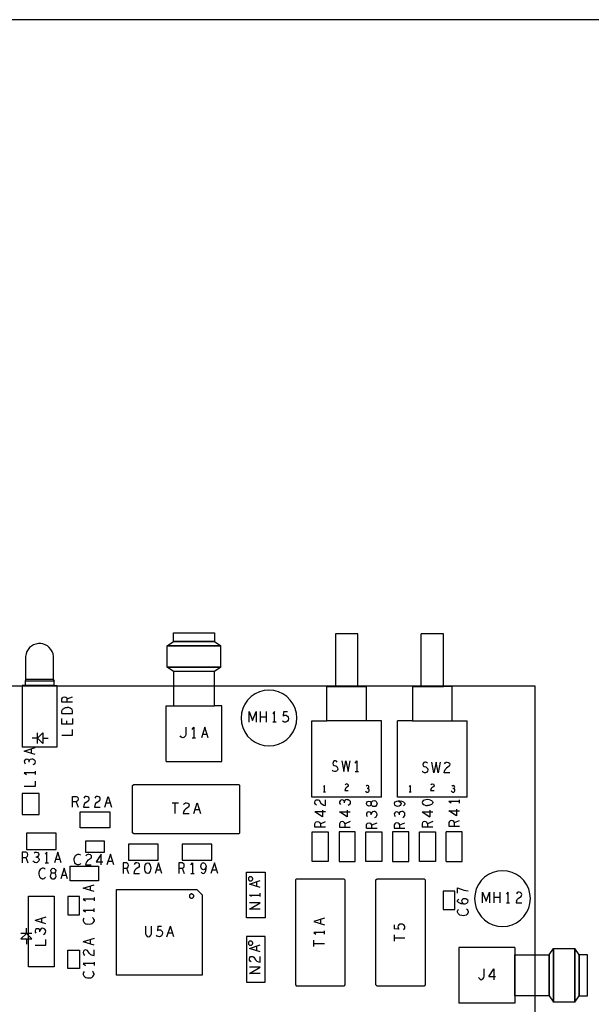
# Model space of a CAD drawing. Extents: x 23.5 to 56.5, y 21.5 to 42.5.
# Tile 11 of 15: x 39.1 to 44.4, y 33.4 to 42.5. Entities that reach past the tile are written whole.
import ezdxf

# ---------------------------------------------------------------- set-up
doc = ezdxf.new("R2010")
doc.units = 0
doc.layers.add('RVP8-IFD_E_tas', color=2, linetype='CONTINUOUS')

msp = doc.modelspace()

# ---------------------------------------------------------------- linework, layer by layer
at = {"layer": 'RVP8-IFD_E_tas'}
for points in [[(23.545, 21.545), (56.545, 21.545), (56.545, 42.545), (23.545, 42.545), (23.545, 21.545), (23.545, 21.545)], [(41.69, 36.032), (41.686, 36.077), (41.674, 36.12), (41.655, 36.161), (41.629, 36.199), (41.597, 36.231), (41.56, 36.257), (41.519, 36.276), (41.475, 36.288), (41.43, 36.292), (41.385, 36.288), (41.341, 36.276), (41.3, 36.257), (41.263, 36.231), (41.231, 36.199), (41.205, 36.161), (41.185, 36.12), (41.174, 36.077), (41.17, 36.032), (41.174, 35.986), (41.185, 35.943), (41.205, 35.902), (41.231, 35.864), (41.263, 35.832), (41.3, 35.806), (41.341, 35.787), (41.385, 35.776), (41.43, 35.771), (41.475, 35.776), (41.519, 35.787), (41.56, 35.806), (41.597, 35.832), (41.629, 35.864), (41.655, 35.902), (41.674, 35.943), (41.686, 35.986), (41.69, 36.032)], [(39.129, 35.329), (39.129, 35.133), (39.287, 35.133), (39.287, 35.329), (39.129, 35.329)], [(42.399, 35.208), (42.389, 35.216), (42.384, 35.227), (42.381, 35.22), (42.373, 35.213), (42.361, 35.211), (42.349, 35.215), (42.341, 35.223), (42.338, 35.234), (42.341, 35.244), (42.349, 35.252), (42.361, 35.256), (42.373, 35.254), (42.381, 35.248), (42.384, 35.24), (42.384, 35.227), (42.384, 35.24), (42.389, 35.251), (42.399, 35.259), (42.411, 35.261), (42.423, 35.259), (42.431, 35.252), (42.436, 35.242), (42.438, 35.234), (42.436, 35.225), (42.431, 35.215), (42.423, 35.208), (42.411, 35.206), (42.399, 35.208)], [(39.67, 35.007), (39.67, 35.157), (39.946, 35.157), (39.946, 35.007), (39.67, 35.007)], [(39.446, 34.957), (39.17, 34.957), (39.17, 34.806), (39.446, 34.806), (39.446, 34.957)], [(41.983, 34.97), (41.983, 34.694), (41.833, 34.694), (41.833, 34.97), (41.983, 34.97)], [(42.233, 34.97), (42.083, 34.97), (42.083, 34.694), (42.233, 34.694), (42.233, 34.97)], [(42.483, 34.97), (42.483, 34.694), (42.333, 34.694), (42.333, 34.97), (42.483, 34.97)], [(42.733, 34.97), (42.583, 34.97), (42.583, 34.694), (42.733, 34.694), (42.733, 34.97)], [(42.983, 34.97), (42.983, 34.694), (42.833, 34.694), (42.833, 34.97), (42.983, 34.97)], [(39.723, 34.777), (39.723, 34.887), (39.893, 34.887), (39.893, 34.777), (39.723, 34.777)], [(40.12, 34.856), (40.12, 34.707), (40.396, 34.707), (40.396, 34.856), (40.12, 34.856)], [(40.62, 34.856), (40.62, 34.707), (40.896, 34.707), (40.896, 34.856), (40.62, 34.856)], [(39.404, 34.588), (39.397, 34.597), (39.395, 34.608), (39.399, 34.62), (39.408, 34.628), (39.418, 34.632), (39.428, 34.628), (39.437, 34.62), (39.441, 34.608), (39.438, 34.597), (39.432, 34.588), (39.424, 34.585), (39.411, 34.585), (39.404, 34.588)], [(39.576, 34.513), (39.576, 34.651), (39.84, 34.651), (39.84, 34.513), (39.576, 34.513)], [(40.327, 34.632), (40.325, 34.617), (40.322, 34.603), (40.317, 34.593), (40.309, 34.585), (40.299, 34.582), (40.289, 34.585), (40.281, 34.593), (40.276, 34.603), (40.272, 34.617), (40.271, 34.632), (40.272, 34.646), (40.276, 34.66), (40.281, 34.67), (40.289, 34.678), (40.299, 34.681), (40.309, 34.678), (40.317, 34.67), (40.322, 34.66), (40.325, 34.646), (40.327, 34.632)], [(39.39, 34.558), (39.392, 34.547), (39.399, 34.538), (39.409, 34.533), (39.418, 34.532), (39.427, 34.533), (39.437, 34.538), (39.443, 34.547), (39.446, 34.558), (39.443, 34.57), (39.436, 34.58), (39.424, 34.585), (39.411, 34.585), (39.4, 34.58), (39.392, 34.57), (39.39, 34.558)], [(41.395, 34.593), (41.395, 34.169), (41.221, 34.169), (41.221, 34.593), (41.395, 34.593)], [(41.278, 34.532), (41.278, 34.535), (41.277, 34.538), (41.275, 34.542), (41.273, 34.544), (41.271, 34.547), (41.268, 34.549), (41.265, 34.55), (41.261, 34.551), (41.258, 34.551), (41.254, 34.551), (41.251, 34.55), (41.248, 34.549), (41.245, 34.547), (41.242, 34.544), (41.24, 34.542), (41.239, 34.538), (41.238, 34.535), (41.238, 34.532), (41.238, 34.528), (41.239, 34.525), (41.24, 34.521), (41.242, 34.519), (41.245, 34.516), (41.248, 34.514), (41.251, 34.513), (41.254, 34.512), (41.258, 34.512), (41.261, 34.512), (41.265, 34.513), (41.268, 34.514), (41.271, 34.516), (41.273, 34.519), (41.275, 34.521), (41.277, 34.525), (41.278, 34.528), (41.278, 34.532)], [(43.868, 34.347), (43.864, 34.393), (43.852, 34.437), (43.833, 34.478), (43.807, 34.515), (43.775, 34.547), (43.738, 34.573), (43.697, 34.592), (43.653, 34.604), (43.608, 34.607), (43.563, 34.604), (43.519, 34.592), (43.478, 34.573), (43.441, 34.547), (43.409, 34.515), (43.383, 34.478), (43.363, 34.437), (43.352, 34.393), (43.348, 34.347), (43.352, 34.302), (43.363, 34.259), (43.383, 34.217), (43.409, 34.18), (43.441, 34.148), (43.478, 34.122), (43.519, 34.103), (43.563, 34.091), (43.608, 34.088), (43.653, 34.091), (43.697, 34.103), (43.738, 34.122), (43.775, 34.148), (43.807, 34.18), (43.833, 34.217), (43.852, 34.259), (43.864, 34.302), (43.868, 34.347)], [(39.428, 33.711), (39.188, 33.711), (39.188, 34.371), (39.428, 34.371), (39.428, 33.711)], [(39.553, 34.196), (39.663, 34.196), (39.663, 34.367), (39.553, 34.367), (39.553, 34.196)], [(40.728, 34.371), (40.728, 34.375), (40.727, 34.378), (40.725, 34.382), (40.723, 34.384), (40.721, 34.387), (40.718, 34.389), (40.715, 34.39), (40.711, 34.391), (40.708, 34.391), (40.704, 34.391), (40.701, 34.39), (40.698, 34.389), (40.695, 34.387), (40.692, 34.384), (40.69, 34.382), (40.689, 34.378), (40.688, 34.375), (40.688, 34.371), (40.688, 34.368), (40.689, 34.365), (40.69, 34.361), (40.692, 34.359), (40.695, 34.356), (40.698, 34.354), (40.701, 34.353), (40.704, 34.352), (40.708, 34.352), (40.711, 34.352), (40.715, 34.353), (40.718, 34.354), (40.721, 34.356), (40.723, 34.359), (40.725, 34.361), (40.727, 34.365), (40.728, 34.368), (40.728, 34.371)], [(43.053, 34.246), (43.163, 34.246), (43.163, 34.417), (43.053, 34.417), (43.053, 34.246)], [(41.221, 33.993), (41.221, 33.569), (41.395, 33.569), (41.395, 33.993), (41.221, 33.993)], [(41.278, 33.931), (41.278, 33.935), (41.277, 33.938), (41.275, 33.942), (41.273, 33.944), (41.271, 33.947), (41.268, 33.949), (41.265, 33.95), (41.261, 33.951), (41.258, 33.951), (41.254, 33.951), (41.251, 33.95), (41.248, 33.949), (41.245, 33.947), (41.242, 33.944), (41.24, 33.942), (41.239, 33.938), (41.238, 33.935), (41.238, 33.931), (41.238, 33.928), (41.239, 33.925), (41.24, 33.922), (41.242, 33.919), (41.245, 33.916), (41.248, 33.914), (41.251, 33.913), (41.254, 33.912), (41.258, 33.911), (41.261, 33.912), (41.265, 33.913), (41.268, 33.914), (41.271, 33.916), (41.273, 33.919), (41.275, 33.922), (41.277, 33.925), (41.278, 33.928), (41.278, 33.931)], [(39.663, 33.696), (39.553, 33.696), (39.553, 33.867), (39.663, 33.867), (39.663, 33.696)]]:
    msp.add_lwpolyline(points, close=True, dxfattribs=at)
for points in [[(40.539, 36.745), (40.539, 36.826), (40.921, 36.826), (40.921, 36.745), (40.539, 36.745), (40.921, 36.745), (40.98, 36.706)], [(40.98, 36.506), (40.48, 36.506), (40.48, 36.706), (40.539, 36.745)], [(41.829, 35.294), (41.829, 36.005), (41.969, 36.005), (41.969, 36.326), (42.259, 36.326), (42.259, 36.817), (42.049, 36.817), (42.049, 36.326), (42.339, 36.326)], [(43.139, 36.326), (42.849, 36.326), (42.849, 36.817)], [(43.059, 36.326), (43.059, 36.817), (42.849, 36.817)], [(39.42, 36.607), (39.416, 36.63), (39.408, 36.652), (39.396, 36.672), (39.381, 36.689), (39.363, 36.704), (39.343, 36.715), (39.321, 36.723), (39.301, 36.727), (39.279, 36.727), (39.256, 36.722), (39.235, 36.715), (39.215, 36.703), (39.197, 36.688), (39.183, 36.671), (39.171, 36.651), (39.164, 36.63), (39.16, 36.607)], [(40.48, 36.706), (40.98, 36.706)], [(40.539, 36.465), (40.48, 36.506), (40.98, 36.506), (40.98, 36.706), (40.48, 36.706)], [(39.16, 36.607), (39.16, 36.391), (39.155, 36.376), (39.155, 36.336), (39.451, 36.336)], [(39.42, 36.391), (39.42, 36.607)], [(40.47, 35.625), (40.99, 35.625), (40.99, 36.146), (40.921, 36.146), (40.921, 36.465), (40.539, 36.465), (40.539, 36.146), (40.921, 36.146)], [(40.98, 36.506), (40.921, 36.465), (40.539, 36.465)], [(39.425, 36.336), (39.425, 36.376), (39.155, 36.376)], [(39.42, 36.391), (39.16, 36.391)], [(39.42, 36.391), (39.425, 36.376)], [(25.908, 28.331), (25.908, 36.332), (43.908, 36.332)], [(43.908, 36.332), (43.908, 28.331), (25.908, 28.331)], [(39.425, 36.336), (39.129, 36.336), (39.129, 35.761)], [(39.451, 36.336), (39.451, 35.761)], [(42.339, 36.005), (42.339, 36.326)], [(42.769, 36.326), (42.769, 36.005), (42.629, 36.005)], [(42.769, 36.326), (43.059, 36.326)], [(43.139, 36.005), (43.139, 36.326)], [(39.498, 36.179), (39.498, 36.211), (39.503, 36.221), (39.509, 36.227), (39.523, 36.23), (39.536, 36.227), (39.544, 36.22), (39.549, 36.211)], [(39.549, 36.179), (39.549, 36.211), (39.598, 36.23)], [(39.598, 36.179), (39.498, 36.179)], [(39.498, 36.075), (39.498, 36.1), (39.503, 36.11), (39.509, 36.118), (39.519, 36.124), (39.531, 36.129), (39.548, 36.13)], [(39.498, 36.075), (39.598, 36.075), (39.598, 36.1), (39.593, 36.11), (39.586, 36.118), (39.576, 36.124), (39.564, 36.129), (39.548, 36.13)], [(40.47, 35.625), (40.47, 36.146), (40.921, 36.146)], [(39.598, 35.975), (39.498, 35.975), (39.498, 36.026)], [(39.546, 35.975), (39.546, 36.006)], [(39.598, 36.026), (39.598, 35.975)], [(41.244, 35.992), (41.244, 36.091), (41.277, 36.008), (41.31, 36.091), (41.31, 35.992)], [(41.352, 35.992), (41.352, 36.091)], [(41.352, 36.042), (41.405, 36.042)], [(41.405, 36.091), (41.405, 35.992)], [(41.481, 35.992), (41.481, 36.091), (41.466, 36.071)], [(41.611, 36.027), (41.609, 36.013), (41.603, 36.001), (41.594, 35.995), (41.583, 35.992), (41.571, 35.993), (41.563, 35.998), (41.555, 36.007)], [(41.564, 36.048), (41.568, 36.091), (41.602, 36.091)], [(41.593, 36.055), (41.584, 36.056), (41.575, 36.055), (41.564, 36.048)], [(41.593, 36.055), (41.602, 36.048), (41.608, 36.04), (41.611, 36.027)], [(42.479, 36.005), (41.969, 36.005)], [(42.479, 35.294), (42.479, 36.005)], [(42.629, 35.294), (42.629, 36.005)], [(42.769, 36.005), (43.279, 36.005)], [(43.279, 35.294), (43.279, 36.005)], [(39.498, 35.873), (39.598, 35.873), (39.598, 35.924)], [(40.653, 35.945), (40.653, 35.879), (40.651, 35.866), (40.643, 35.855), (40.635, 35.849), (40.625, 35.846), (40.616, 35.849), (40.609, 35.855), (40.602, 35.866)], [(40.715, 35.925), (40.73, 35.945)], [(40.73, 35.945), (40.73, 35.846)], [(40.832, 35.945), (40.8, 35.846)], [(40.863, 35.846), (40.832, 35.945)], [(41.496, 35.992), (41.466, 35.992)], [(39.27, 35.843), (39.22, 35.843)], [(39.27, 35.793), (39.27, 35.894)], [(39.27, 35.843), (39.32, 35.894), (39.32, 35.793)], [(39.27, 35.843), (39.32, 35.793)], [(39.32, 35.843), (39.37, 35.843)], [(40.715, 35.846), (40.745, 35.846)], [(40.812, 35.881), (40.852, 35.881)], [(39.451, 35.761), (39.129, 35.761)], [(39.148, 35.724), (39.248, 35.756)], [(39.248, 35.693), (39.148, 35.724)], [(39.213, 35.745), (39.213, 35.704)], [(39.171, 35.648), (39.161, 35.645), (39.153, 35.639), (39.148, 35.628), (39.149, 35.616), (39.156, 35.605)], [(39.194, 35.62), (39.194, 35.631), (39.189, 35.639), (39.181, 35.645), (39.171, 35.648)], [(39.198, 35.64), (39.194, 35.631)], [(39.198, 35.64), (39.206, 35.649), (39.218, 35.652), (39.228, 35.65), (39.238, 35.644), (39.246, 35.634), (39.248, 35.624), (39.246, 35.612), (39.239, 35.602), (39.228, 35.595)], [(42.042, 35.632), (42.033, 35.626), (42.027, 35.618), (42.024, 35.606), (42.028, 35.595), (42.037, 35.588), (42.052, 35.585), (42.063, 35.578), (42.07, 35.568), (42.072, 35.556), (42.069, 35.545), (42.061, 35.536), (42.051, 35.532), (42.041, 35.532), (42.029, 35.536), (42.019, 35.545)], [(42.067, 35.62), (42.06, 35.628), (42.051, 35.632), (42.042, 35.632)], [(42.11, 35.632), (42.127, 35.532), (42.148, 35.632), (42.168, 35.532), (42.186, 35.632)], [(42.235, 35.611), (42.25, 35.632), (42.25, 35.532)], [(42.9, 35.618), (42.891, 35.621), (42.882, 35.621), (42.873, 35.617), (42.867, 35.608), (42.864, 35.597), (42.868, 35.585), (42.877, 35.578), (42.892, 35.575)], [(42.903, 35.568), (42.892, 35.575)], [(42.907, 35.61), (42.9, 35.618)], [(42.903, 35.568), (42.91, 35.558), (42.912, 35.547), (42.909, 35.535), (42.901, 35.527)], [(43.026, 35.621), (43.008, 35.521), (42.988, 35.621), (42.967, 35.521), (42.95, 35.621)], [(43.116, 35.521), (43.063, 35.521), (43.066, 35.536), (43.073, 35.553)], [(43.066, 35.605), (43.073, 35.615), (43.082, 35.62)], [(43.082, 35.62), (43.092, 35.621), (43.105, 35.618), (43.114, 35.61), (43.116, 35.6), (43.115, 35.59), (43.11, 35.582), (43.085, 35.565), (43.073, 35.553)], [(39.248, 35.521), (39.148, 35.521), (39.168, 35.505)], [(39.248, 35.536), (39.248, 35.505)], [(42.235, 35.532), (42.265, 35.532)], [(42.901, 35.527), (42.891, 35.521), (42.881, 35.521), (42.869, 35.527), (42.859, 35.535)], [(39.248, 35.444), (39.248, 35.393), (39.148, 35.393)], [(40.168, 34.951), (40.158, 34.961), (40.158, 35.402), (40.168, 35.411), (41.148, 35.411)], [(41.148, 34.951), (41.158, 34.961), (41.158, 35.402), (41.148, 35.411)], [(41.947, 35.34), (41.947, 35.402), (41.938, 35.389)], [(42.163, 35.415), (42.168, 35.409), (42.169, 35.403), (42.169, 35.397), (42.166, 35.392), (42.15, 35.382), (42.143, 35.374), (42.139, 35.364), (42.137, 35.355), (42.169, 35.355)], [(42.163, 35.415), (42.155, 35.417), (42.149, 35.416), (42.143, 35.412), (42.139, 35.406)], [(42.33, 35.352), (42.334, 35.345), (42.341, 35.341), (42.347, 35.34), (42.354, 35.341), (42.36, 35.346), (42.364, 35.352), (42.364, 35.358), (42.363, 35.365), (42.357, 35.37), (42.352, 35.373), (42.345, 35.373)], [(42.352, 35.373), (42.357, 35.376), (42.361, 35.381), (42.362, 35.387), (42.361, 35.393), (42.357, 35.398), (42.35, 35.402), (42.343, 35.401), (42.336, 35.396)], [(42.747, 35.402), (42.738, 35.389)], [(42.747, 35.402), (42.747, 35.34)], [(42.949, 35.416), (42.955, 35.417), (42.963, 35.415), (42.968, 35.409), (42.97, 35.403), (42.969, 35.397), (42.966, 35.392), (42.95, 35.382), (42.943, 35.374), (42.939, 35.364), (42.937, 35.355), (42.97, 35.355)], [(42.949, 35.416), (42.943, 35.412), (42.939, 35.406)], [(43.143, 35.401), (43.136, 35.396)], [(43.141, 35.341), (43.147, 35.34), (43.154, 35.341), (43.16, 35.346), (43.164, 35.352), (43.164, 35.358), (43.163, 35.365), (43.158, 35.37), (43.152, 35.373), (43.145, 35.373)], [(43.143, 35.401), (43.15, 35.402)], [(43.152, 35.373), (43.157, 35.376), (43.161, 35.381), (43.162, 35.387), (43.161, 35.393), (43.157, 35.398), (43.15, 35.402)], [(39.599, 35.201), (39.599, 35.301), (39.631, 35.301)], [(39.631, 35.301), (39.641, 35.297), (39.648, 35.29), (39.65, 35.277), (39.648, 35.263), (39.64, 35.255), (39.631, 35.25), (39.599, 35.25)], [(39.753, 35.28), (39.751, 35.29), (39.742, 35.298), (39.729, 35.301), (39.719, 35.3), (39.71, 35.295), (39.703, 35.285)], [(39.722, 35.245), (39.747, 35.262), (39.752, 35.27), (39.753, 35.28)], [(39.855, 35.28), (39.853, 35.29), (39.844, 35.298), (39.831, 35.301), (39.821, 35.3), (39.812, 35.295), (39.805, 35.285)], [(39.824, 35.245), (39.849, 35.262), (39.854, 35.27), (39.855, 35.28)], [(39.899, 35.201), (39.931, 35.301)], [(39.931, 35.301), (39.962, 35.201)], [(42.479, 35.294), (41.829, 35.294)], [(41.874, 35.22), (41.864, 35.227), (41.859, 35.236), (41.858, 35.246), (41.861, 35.259), (41.869, 35.268), (41.879, 35.27), (41.889, 35.269), (41.898, 35.264), (41.914, 35.238), (41.926, 35.227), (41.943, 35.22), (41.958, 35.217), (41.958, 35.27)], [(41.956, 35.34), (41.938, 35.34)], [(42.158, 35.273), (42.146, 35.27), (42.138, 35.261), (42.134, 35.252), (42.129, 35.26), (42.121, 35.266), (42.111, 35.269), (42.101, 35.266), (42.093, 35.26), (42.088, 35.249), (42.089, 35.237), (42.096, 35.226)], [(42.158, 35.273), (42.168, 35.271), (42.178, 35.265), (42.186, 35.255), (42.188, 35.245), (42.186, 35.233), (42.179, 35.223), (42.168, 35.216)], [(43.279, 35.294), (42.629, 35.294)], [(42.756, 35.34), (42.738, 35.34)], [(42.893, 35.27), (42.879, 35.266), (42.869, 35.261), (42.861, 35.254)], [(42.936, 35.266), (42.923, 35.27), (42.908, 35.271), (42.893, 35.27)], [(42.936, 35.266), (42.946, 35.261), (42.954, 35.254), (42.958, 35.243), (42.954, 35.233), (42.946, 35.226), (42.936, 35.221), (42.923, 35.217), (42.908, 35.216)], [(43.141, 35.341), (43.134, 35.345), (43.13, 35.352)], [(43.208, 35.238), (43.208, 35.269)], [(39.631, 35.25), (39.65, 35.201)], [(39.722, 35.245), (39.71, 35.233), (39.703, 35.216), (39.7, 35.201)], [(39.7, 35.201), (39.753, 35.201)], [(39.824, 35.245), (39.812, 35.233), (39.805, 35.216), (39.802, 35.201)], [(39.802, 35.201), (39.855, 35.201)], [(39.951, 35.236), (39.91, 35.236)], [(40.527, 35.242), (40.585, 35.242)], [(40.556, 35.141), (40.556, 35.242)], [(40.683, 35.21), (40.678, 35.201), (40.653, 35.185), (40.641, 35.173), (40.634, 35.157), (40.631, 35.141)], [(40.634, 35.225), (40.641, 35.235), (40.65, 35.24), (40.66, 35.242), (40.673, 35.238), (40.682, 35.23), (40.684, 35.22), (40.683, 35.21)], [(40.728, 35.141), (40.76, 35.242), (40.791, 35.141)], [(40.78, 35.176), (40.739, 35.176)], [(41.929, 35.173), (41.929, 35.11)], [(42.159, 35.173), (42.159, 35.11), (42.088, 35.157), (42.188, 35.157)], [(42.134, 35.241), (42.134, 35.252)], [(42.601, 35.242), (42.598, 35.234), (42.601, 35.223)], [(42.601, 35.242), (42.608, 35.25), (42.621, 35.256), (42.636, 35.259), (42.651, 35.251), (42.659, 35.244), (42.663, 35.234), (42.661, 35.225), (42.654, 35.217), (42.643, 35.211), (42.631, 35.208)], [(42.631, 35.208), (42.618, 35.211), (42.608, 35.216), (42.601, 35.223)], [(42.636, 35.259), (42.654, 35.259), (42.669, 35.256), (42.684, 35.25), (42.694, 35.241), (42.698, 35.231), (42.694, 35.221), (42.686, 35.212)], [(42.861, 35.254), (42.858, 35.243), (42.861, 35.233), (42.869, 35.226), (42.879, 35.221), (42.893, 35.217), (42.908, 35.216)], [(42.929, 35.173), (42.929, 35.11)], [(43.128, 35.238), (43.108, 35.254)], [(43.208, 35.254), (43.108, 35.254)], [(43.179, 35.183), (43.179, 35.12)], [(40.631, 35.141), (40.684, 35.141)], [(41.929, 35.11), (41.858, 35.157)], [(41.958, 35.157), (41.858, 35.157)], [(42.418, 35.104), (42.429, 35.111), (42.436, 35.121), (42.438, 35.133), (42.436, 35.143), (42.428, 35.153), (42.418, 35.159), (42.408, 35.161), (42.396, 35.158), (42.388, 35.149), (42.384, 35.14), (42.379, 35.148), (42.371, 35.154), (42.361, 35.157), (42.351, 35.154), (42.343, 35.148), (42.338, 35.137), (42.339, 35.125), (42.346, 35.114)], [(42.384, 35.129), (42.384, 35.14)], [(42.603, 35.148), (42.598, 35.137), (42.599, 35.125), (42.606, 35.114)], [(42.678, 35.104), (42.689, 35.111), (42.696, 35.121), (42.698, 35.133), (42.696, 35.143), (42.688, 35.153), (42.678, 35.159), (42.668, 35.161), (42.656, 35.158), (42.648, 35.149), (42.644, 35.14), (42.639, 35.148), (42.631, 35.154), (42.621, 35.157), (42.611, 35.154), (42.603, 35.148)], [(42.644, 35.14), (42.644, 35.129)], [(42.858, 35.157), (42.929, 35.11)], [(42.858, 35.157), (42.958, 35.157)], [(43.179, 35.12), (43.108, 35.167)], [(43.108, 35.167), (43.208, 35.167)], [(41.958, 35.014), (41.858, 35.014), (41.858, 35.046), (41.863, 35.056), (41.869, 35.062), (41.883, 35.065), (41.896, 35.062), (41.904, 35.055), (41.909, 35.046), (41.909, 35.014)], [(41.909, 35.046), (41.958, 35.065)], [(42.188, 35.065), (42.139, 35.046), (42.134, 35.055), (42.126, 35.062), (42.113, 35.065), (42.099, 35.062), (42.093, 35.056), (42.088, 35.046), (42.088, 35.014), (42.188, 35.014)], [(42.139, 35.014), (42.139, 35.046)], [(42.338, 35.004), (42.338, 35.036), (42.343, 35.046), (42.349, 35.052), (42.363, 35.055), (42.376, 35.052), (42.384, 35.045)], [(42.338, 35.004), (42.438, 35.004)], [(42.389, 35.004), (42.389, 35.036), (42.384, 35.045)], [(42.389, 35.036), (42.438, 35.055)], [(42.603, 35.046), (42.598, 35.036), (42.598, 35.004), (42.698, 35.004)], [(42.649, 35.004), (42.649, 35.036), (42.644, 35.045), (42.636, 35.052), (42.623, 35.055), (42.609, 35.052), (42.603, 35.046)], [(42.649, 35.036), (42.698, 35.055)], [(42.896, 35.062), (42.883, 35.065), (42.869, 35.062), (42.863, 35.056), (42.858, 35.046), (42.858, 35.014)], [(42.958, 35.014), (42.858, 35.014)], [(42.896, 35.062), (42.904, 35.055)], [(42.958, 35.065), (42.909, 35.046), (42.904, 35.055)], [(42.909, 35.046), (42.909, 35.014)], [(43.159, 35.024), (43.159, 35.056), (43.154, 35.065), (43.146, 35.072), (43.133, 35.075), (43.119, 35.072), (43.113, 35.066), (43.108, 35.056), (43.108, 35.024)], [(43.108, 35.024), (43.208, 35.024)], [(43.159, 35.056), (43.208, 35.075)], [(41.148, 34.951), (40.168, 34.951)], [(43.083, 34.694), (43.083, 34.97)], [(43.233, 34.694), (43.233, 34.97), (43.083, 34.97), (43.083, 34.97)], [(39.129, 34.782), (39.129, 34.681)], [(39.161, 34.73), (39.17, 34.735), (39.178, 34.743), (39.18, 34.757), (39.178, 34.77), (39.171, 34.777), (39.161, 34.782), (39.129, 34.782)], [(39.129, 34.73), (39.161, 34.73), (39.18, 34.681)], [(39.266, 34.735), (39.275, 34.731), (39.283, 34.723), (39.286, 34.711), (39.285, 34.701), (39.278, 34.692), (39.268, 34.683), (39.258, 34.681), (39.247, 34.683), (39.236, 34.69), (39.229, 34.701)], [(39.239, 34.773), (39.25, 34.78), (39.262, 34.782), (39.273, 34.777), (39.28, 34.768), (39.282, 34.758), (39.28, 34.748), (39.273, 34.74), (39.266, 34.735), (39.254, 34.735)], [(39.359, 34.681), (39.359, 34.782), (39.344, 34.762)], [(39.492, 34.681), (39.461, 34.782), (39.429, 34.681)], [(39.44, 34.716), (39.481, 34.716)], [(39.676, 34.676), (39.67, 34.67), (39.662, 34.665), (39.654, 34.661), (39.645, 34.661), (39.636, 34.665), (39.627, 34.672), (39.619, 34.681), (39.616, 34.692), (39.613, 34.707), (39.614, 34.722), (39.619, 34.738), (39.626, 34.748), (39.635, 34.757), (39.646, 34.762), (39.656, 34.762), (39.665, 34.758), (39.673, 34.753)], [(39.749, 34.762), (39.762, 34.758), (39.771, 34.75), (39.773, 34.74), (39.772, 34.73), (39.767, 34.722), (39.742, 34.705), (39.73, 34.693), (39.723, 34.676), (39.72, 34.661), (39.773, 34.661)], [(39.749, 34.762), (39.739, 34.76), (39.73, 34.755), (39.723, 34.745)], [(39.864, 34.661), (39.864, 34.762), (39.817, 34.69)], [(39.982, 34.661), (39.951, 34.762), (39.919, 34.661)], [(39.344, 34.623), (39.336, 34.628), (39.327, 34.632), (39.317, 34.632), (39.306, 34.626), (39.297, 34.618)], [(39.344, 34.681), (39.374, 34.681)], [(39.52, 34.632), (39.488, 34.532)], [(39.551, 34.532), (39.52, 34.632)], [(39.817, 34.69), (39.88, 34.69)], [(39.931, 34.696), (39.971, 34.696)], [(40.12, 34.657), (40.118, 34.67), (40.111, 34.676), (40.101, 34.681), (40.069, 34.681), (40.069, 34.582)], [(40.069, 34.63), (40.101, 34.63), (40.12, 34.582)], [(40.101, 34.63), (40.11, 34.635), (40.118, 34.643), (40.12, 34.657)], [(40.222, 34.65), (40.217, 34.641), (40.192, 34.625), (40.18, 34.613), (40.173, 34.597), (40.17, 34.582), (40.223, 34.582)], [(40.222, 34.65), (40.223, 34.66), (40.221, 34.67), (40.212, 34.678), (40.199, 34.681), (40.189, 34.68), (40.18, 34.675), (40.173, 34.665)], [(40.432, 34.582), (40.401, 34.681), (40.369, 34.582)], [(40.638, 34.67), (40.631, 34.676), (40.621, 34.681), (40.589, 34.681), (40.589, 34.582)], [(40.589, 34.63), (40.621, 34.63), (40.64, 34.582)], [(40.621, 34.63), (40.63, 34.635), (40.638, 34.643), (40.64, 34.657), (40.638, 34.67)], [(40.702, 34.661), (40.717, 34.681)], [(40.717, 34.681), (40.717, 34.582)], [(40.802, 34.625), (40.796, 34.637), (40.793, 34.648), (40.796, 34.661), (40.801, 34.672)], [(40.819, 34.681), (40.809, 34.678), (40.801, 34.672)], [(40.819, 34.681), (40.828, 34.678), (40.835, 34.672), (40.842, 34.658), (40.844, 34.643), (40.836, 34.628), (40.829, 34.62), (40.819, 34.617), (40.81, 34.618), (40.802, 34.625)], [(40.806, 34.585), (40.816, 34.582), (40.826, 34.585), (40.835, 34.595), (40.842, 34.61), (40.844, 34.625), (40.844, 34.643)], [(40.952, 34.582), (40.921, 34.681), (40.889, 34.582)], [(43.083, 34.694), (43.233, 34.694)], [(39.297, 34.618), (39.29, 34.608), (39.285, 34.591), (39.284, 34.576), (39.287, 34.562), (39.29, 34.551), (39.298, 34.542), (39.307, 34.535)], [(39.316, 34.532), (39.307, 34.535)], [(39.316, 34.532), (39.325, 34.532), (39.333, 34.535), (39.341, 34.54), (39.347, 34.547)], [(39.5, 34.567), (39.54, 34.567)], [(40.381, 34.617), (40.421, 34.617)], [(40.702, 34.582), (40.732, 34.582)], [(40.806, 34.585), (40.797, 34.593)], [(40.901, 34.617), (40.941, 34.617)], [(41.678, 34.521), (41.688, 34.532), (42.128, 34.532)], [(42.128, 34.532), (42.138, 34.521), (42.138, 33.542), (42.128, 33.532), (41.688, 33.532)], [(42.438, 33.532), (42.428, 33.542), (42.428, 34.521), (42.438, 34.532), (42.878, 34.532)], [(42.878, 34.532), (42.888, 34.521), (42.888, 33.542), (42.878, 33.532), (42.438, 33.532)], [(39.798, 34.413), (39.698, 34.444), (39.798, 34.476)], [(39.763, 34.465), (39.763, 34.424)], [(41.348, 34.452), (41.248, 34.483), (41.348, 34.515)], [(41.313, 34.504), (41.313, 34.463)], [(41.678, 34.521), (41.678, 33.542), (41.688, 33.532)], [(43.188, 34.398), (43.188, 34.449)], [(43.188, 34.449), (43.213, 34.439), (43.231, 34.432), (43.248, 34.427), (43.266, 34.424), (43.288, 34.421)], [(39.798, 34.358), (39.798, 34.327)], [(40.008, 33.632), (40.008, 34.431), (40.758, 34.431)], [(40.808, 34.382), (40.808, 33.632), (40.008, 33.632)], [(40.758, 34.431), (40.808, 34.382)], [(41.268, 34.366), (41.248, 34.381), (41.348, 34.381)], [(41.348, 34.366), (41.348, 34.397)], [(43.422, 34.307), (43.422, 34.408), (43.455, 34.324), (43.488, 34.408), (43.488, 34.307)], [(43.53, 34.307), (43.53, 34.408)], [(43.583, 34.357), (43.53, 34.357)], [(43.583, 34.408), (43.583, 34.307)], [(43.659, 34.408), (43.644, 34.388)], [(43.659, 34.408), (43.659, 34.307)], [(43.737, 34.322), (43.744, 34.339), (43.756, 34.351), (43.781, 34.368), (43.786, 34.376), (43.787, 34.386), (43.785, 34.396), (43.776, 34.404), (43.763, 34.408), (43.753, 34.406), (43.744, 34.401), (43.737, 34.391)], [(39.798, 34.342), (39.698, 34.342), (39.718, 34.327)], [(39.798, 34.225), (39.798, 34.256)], [(41.248, 34.25), (41.348, 34.309)], [(41.348, 34.309), (41.248, 34.309)], [(43.198, 34.31), (43.189, 34.319), (43.188, 34.328), (43.191, 34.337), (43.199, 34.343)], [(43.243, 34.298), (43.221, 34.3), (43.209, 34.304), (43.198, 34.31)], [(43.266, 34.344), (43.256, 34.346), (43.244, 34.344), (43.234, 34.339), (43.228, 34.333), (43.224, 34.324), (43.228, 34.314), (43.234, 34.306), (43.246, 34.298)], [(43.243, 34.298), (43.259, 34.299), (43.274, 34.304), (43.284, 34.313), (43.288, 34.323), (43.284, 34.332), (43.276, 34.339), (43.266, 34.344)], [(43.644, 34.307), (43.674, 34.307)], [(43.737, 34.322), (43.734, 34.307)], [(43.734, 34.307), (43.787, 34.307)], [(39.348, 34.175), (39.248, 34.144)], [(39.313, 34.123), (39.313, 34.164)], [(39.698, 34.241), (39.718, 34.225)], [(39.698, 34.241), (39.798, 34.241)], [(39.706, 34.166), (39.701, 34.159), (39.698, 34.15), (39.698, 34.14), (39.703, 34.128), (39.711, 34.119), (39.721, 34.113), (39.738, 34.108)], [(39.783, 34.17), (39.789, 34.164), (39.794, 34.156), (39.798, 34.147), (39.798, 34.139), (39.794, 34.13), (39.788, 34.121), (39.778, 34.113), (39.768, 34.109), (39.753, 34.107), (39.738, 34.108)], [(41.348, 34.25), (41.248, 34.25)], [(41.948, 34.165), (41.848, 34.133), (41.948, 34.102)], [(43.201, 34.201), (43.193, 34.209), (43.188, 34.221), (43.188, 34.231), (43.191, 34.24), (43.196, 34.247)], [(43.273, 34.251), (43.279, 34.245), (43.284, 34.237), (43.288, 34.228), (43.288, 34.22), (43.284, 34.211), (43.278, 34.202), (43.268, 34.194), (43.258, 34.19), (43.243, 34.188), (43.228, 34.189), (43.211, 34.194), (43.201, 34.201)], [(39.117, 33.971), (39.167, 34.021), (39.167, 34.071)], [(39.348, 34.112), (39.248, 34.144)], [(39.328, 34.014), (39.339, 34.021), (39.346, 34.031), (39.348, 34.043), (39.346, 34.053), (39.338, 34.063), (39.328, 34.069), (39.318, 34.071), (39.306, 34.068), (39.298, 34.059)], [(40.278, 34.091), (40.278, 34.02), (40.283, 34.005), (40.293, 33.995), (40.306, 33.992), (40.318, 33.995), (40.329, 34.005), (40.334, 34.02), (40.334, 34.091)], [(40.393, 34.091), (40.389, 34.048), (40.4, 34.055), (40.409, 34.056), (40.418, 34.055), (40.427, 34.048)], [(40.393, 34.091), (40.427, 34.091)], [(40.478, 33.992), (40.51, 34.091)], [(40.541, 33.992), (40.51, 34.091)], [(41.913, 34.113), (41.913, 34.154)], [(42.683, 34.055), (42.691, 34.062), (42.696, 34.071), (42.698, 34.083), (42.694, 34.094), (42.688, 34.103), (42.676, 34.109), (42.663, 34.11), (42.649, 34.108), (42.641, 34.102), (42.634, 34.093), (42.633, 34.084), (42.634, 34.075), (42.641, 34.063), (42.598, 34.067)], [(42.598, 34.102), (42.598, 34.067)], [(39.217, 34.021), (39.117, 34.021)], [(39.167, 34.021), (39.217, 33.971)], [(39.271, 34.067), (39.261, 34.064), (39.253, 34.058), (39.248, 34.047), (39.249, 34.035), (39.256, 34.024)], [(39.294, 34.039), (39.294, 34.05), (39.289, 34.058), (39.281, 34.064), (39.271, 34.067)], [(39.298, 34.059), (39.294, 34.05)], [(40.434, 34.013), (40.428, 34.001), (40.419, 33.995), (40.408, 33.992), (40.396, 33.993), (40.388, 33.998), (40.38, 34.007)], [(40.427, 34.048), (40.433, 34.04), (40.436, 34.027), (40.434, 34.013)], [(40.489, 34.027), (40.53, 34.027)], [(41.948, 34.032), (41.848, 34.032), (41.868, 34.016)], [(41.948, 34.016), (41.948, 34.047)], [(42.598, 34.01), (42.598, 33.951)], [(42.598, 33.98), (42.698, 33.98)], [(39.117, 33.971), (39.217, 33.971)], [(39.167, 33.971), (39.167, 33.921)], [(39.248, 33.914), (39.348, 33.914)], [(39.348, 33.914), (39.348, 33.965)], [(39.798, 33.976), (39.698, 33.944)], [(39.798, 33.913), (39.698, 33.944)], [(39.763, 33.965), (39.763, 33.924)], [(41.348, 33.852), (41.248, 33.883), (41.348, 33.915)], [(41.313, 33.904), (41.313, 33.863)], [(41.848, 33.9), (41.848, 33.959)], [(41.848, 33.93), (41.948, 33.93)], [(43.722, 33.891), (43.202, 33.891), (43.202, 33.371)], [(43.722, 33.891), (43.722, 33.44)], [(39.719, 33.869), (39.709, 33.867), (39.701, 33.858), (39.698, 33.845), (39.699, 33.835), (39.704, 33.826), (39.714, 33.819)], [(39.754, 33.838), (39.738, 33.863), (39.729, 33.868), (39.719, 33.869)], [(39.754, 33.838), (39.766, 33.826), (39.783, 33.819), (39.798, 33.816), (39.798, 33.869)], [(41.264, 33.757), (41.254, 33.765), (41.249, 33.774), (41.248, 33.784), (41.251, 33.797), (41.259, 33.806), (41.269, 33.808), (41.279, 33.807), (41.288, 33.802), (41.304, 33.776), (41.316, 33.765), (41.333, 33.757), (41.348, 33.755), (41.348, 33.808)], [(43.722, 33.44), (43.722, 33.822), (44.042, 33.822), (44.082, 33.882), (44.082, 33.382)], [(44.042, 33.822), (44.042, 33.44), (43.722, 33.44)], [(44.042, 33.44), (44.042, 33.822)], [(44.082, 33.882), (44.282, 33.882)], [(44.282, 33.382), (44.082, 33.382), (44.082, 33.882)], [(44.282, 33.382), (44.322, 33.44), (44.322, 33.822), (44.322, 33.44), (44.402, 33.44), (44.402, 33.822), (44.322, 33.822), (44.282, 33.882), (44.282, 33.382), (44.282, 33.882), (44.282, 33.882)], [(39.798, 33.741), (39.698, 33.741), (39.718, 33.725)], [(39.798, 33.756), (39.798, 33.725)], [(41.248, 33.65), (41.348, 33.709), (41.248, 33.709)], [(39.706, 33.666), (39.701, 33.659), (39.698, 33.65), (39.698, 33.64), (39.703, 33.628), (39.711, 33.619), (39.721, 33.613), (39.738, 33.608), (39.753, 33.607), (39.768, 33.609), (39.778, 33.613), (39.788, 33.621), (39.794, 33.63), (39.798, 33.639), (39.798, 33.647), (39.794, 33.656), (39.789, 33.664), (39.783, 33.67)], [(41.348, 33.65), (41.248, 33.65)], [(43.399, 33.595), (43.408, 33.591), (43.418, 33.595), (43.426, 33.602), (43.434, 33.611), (43.436, 33.625), (43.436, 33.692)], [(43.481, 33.62), (43.528, 33.692), (43.528, 33.591)], [(43.481, 33.62), (43.544, 33.62)], [(43.399, 33.595), (43.392, 33.602), (43.385, 33.611)], [(43.722, 33.44), (43.722, 33.371)], [(44.042, 33.44), (44.082, 33.382)], [(43.722, 33.371), (43.202, 33.371)]]:
    msp.add_lwpolyline(points, dxfattribs=at)

doc.saveas('drawing.dxf')
